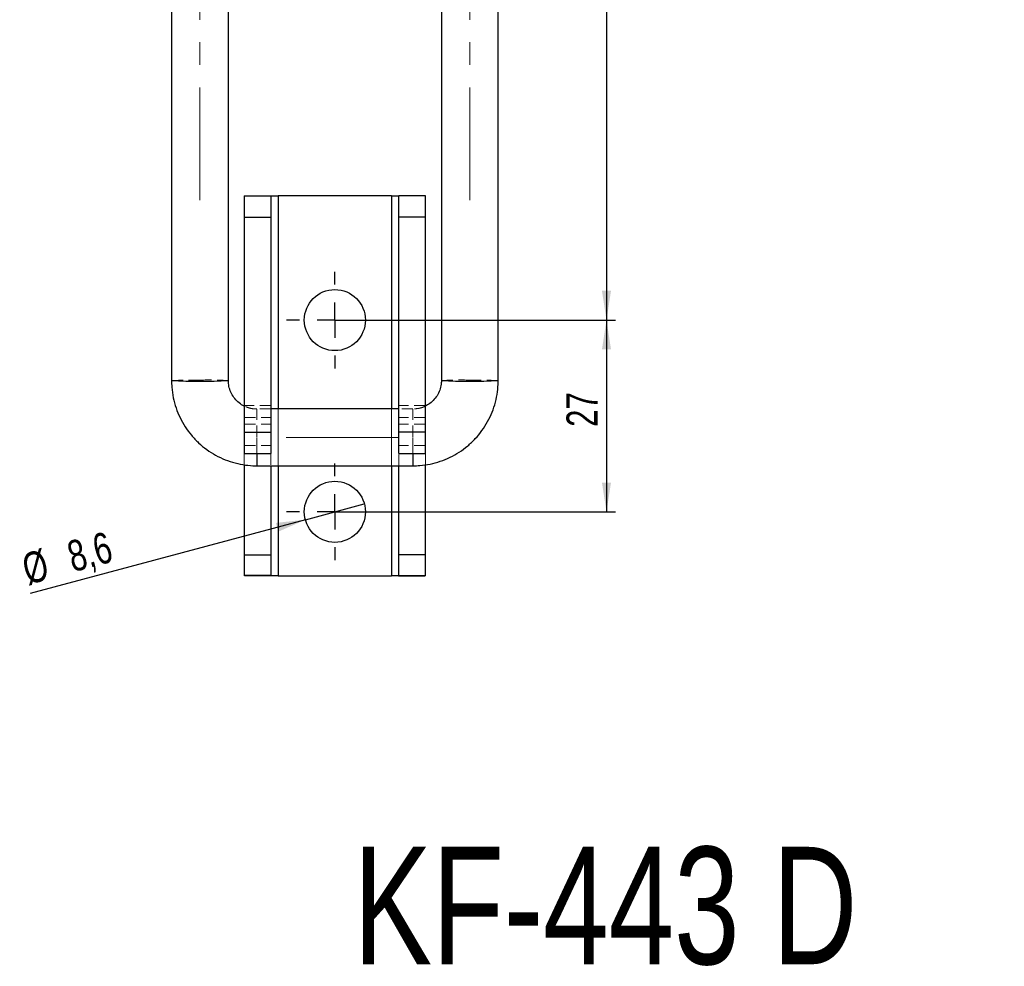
# Model space of a CAD drawing. Header units: millimetres. Extents: x 40 to 407, y 11 to 284.
# Tile 11 of 22: x 253 to 364, y 70 to 176. Entities that reach past the tile are written whole.
import ezdxf

# ---------------------------------------------------------------- set-up
doc = ezdxf.new("R2010")
doc.units = ezdxf.units.MM
doc.linetypes.add('CENTERX2', pattern=[20.32, 12.7, -2.54, 2.54, -2.54])
doc.linetypes.add('HIDDEN', pattern=[1.905, 1.27, -0.635])
doc.layers.add('FORMATO', color=179, linetype='Continuous')
doc.styles.add('SLDTEXTSTYLE0', font='TXT', dxfattribs={"width": 0.75})
doc.dimstyles.new('SLDDIMSTYLE2', dxfattribs={"dimtxt": 3.5, "dimasz": 3.302, "dimexe": 0, "dimexo": 0.0625, "dimgap": 0.875, "dimtad": 1, "dimdec": 0, "dimlfac": 1.25, "dimrnd": 1e-09, "dimzin": 12, "dimdsep": 46, "dimtxsty": 'SLDTEXTSTYLE0', "dimsah": 1, "dimcen": 0.09, "dimadec": 0, "dimazin": 3, "dimtfac": 1, "dimtdec": 0, "dimtofl": 0, "dimtmove": 0, "dimatfit": 3, "dimfxl": 0, "dimfrac": 2, "dimtolj": 1, "dimtzin": 12, "dimarcsym": 0})
doc.dimstyles.new('SLDDIMSTYLE5', dxfattribs={"dimtxt": 3.5, "dimasz": 3.302, "dimexe": 0, "dimexo": 0.0625, "dimgap": 0.875, "dimtad": 1, "dimdec": 3, "dimlfac": 1.25, "dimrnd": 1e-09, "dimzin": 12, "dimdsep": 46, "dimtxsty": 'SLDTEXTSTYLE0', "dimsah": 1, "dimcen": 0.09, "dimadec": 0, "dimazin": 3, "dimtfac": 1, "dimtdec": 3, "dimtofl": 0, "dimtmove": 0, "dimatfit": 3, "dimfxl": 0, "dimfrac": 2, "dimtolj": 1, "dimtzin": 12, "dimarcsym": 0})
doc.dimstyles.new('SLDDIMSTYLE8', dxfattribs={"dimtxt": 3.5, "dimasz": 3.302, "dimexe": 0, "dimexo": 0.0625, "dimgap": 0.875, "dimtad": 1, "dimdec": 3, "dimlfac": 1.25, "dimrnd": 1e-09, "dimzin": 12, "dimdsep": 46, "dimtxsty": 'SLDTEXTSTYLE0', "dimblk1": 'NONE', "dimsah": 1, "dimcen": 0, "dimadec": 0, "dimazin": 3, "dimtfac": 1, "dimtdec": 3, "dimtmove": 0, "dimatfit": 3, "dimldrblk": 'NONE', "dimfxl": 0, "dimfrac": 2, "dimtolj": 1, "dimtzin": 12, "dimarcsym": 0})

# ---------------------------------------------------------------- blocks, each defined once
blk = doc.blocks.new('_D_15')
at = {"layer": 'FORMATO', "color": 7}
for p, q in [((305.63, 237.53), (320.39, 237.53)), ((319.39, 237.53), (319.39, 142.36)), ((289.79, 142.36), (320.39, 142.36))]:
    blk.add_line(p, q, dxfattribs=at)
for points in [[(319.39, 237.53), (318.88, 234.23), (319.9, 234.23)], [(319.39, 142.36), (319.9, 145.66), (318.88, 145.66)]]:
    blk.add_solid(points, dxfattribs=at)
at = {"layer": 'FORMATO', "color": 7, "insert": (314.88, 182.8), "char_height": 3.5, "attachment_point": 1, "rotation": 90, "style": 'SLDTEXTSTYLE0'}
blk.add_mtext('119', dxfattribs=at)
blk = doc.blocks.new('_D_16')
at = {"layer": 'FORMATO', "color": 7}
for p, q in [((289.79, 142.36), (320.39, 142.36)), ((319.39, 142.36), (319.39, 120.76)), ((289.79, 120.76), (320.39, 120.76))]:
    blk.add_line(p, q, dxfattribs=at)
for points in [[(319.39, 142.36), (318.88, 139.06), (319.9, 139.06)], [(319.39, 120.76), (319.9, 124.06), (318.88, 124.06)]]:
    blk.add_solid(points, dxfattribs=at)
at = {"layer": 'FORMATO', "color": 7, "insert": (314.88, 130.33), "char_height": 3.5, "attachment_point": 1, "rotation": 90, "style": 'SLDTEXTSTYLE0'}
blk.add_mtext('27', dxfattribs=at)
blk = doc.blocks.new('_D_17')
at = {"layer": 'FORMATO'}
for q in [(292.11, 121.65), (254.45, 111.56)]:
    blk.add_line((285.47, 119.87), q, dxfattribs=at)
blk.add_solid([(285.47, 119.87), (282.15, 119.51), (282.41, 118.52)], dxfattribs=at)
at = {"layer": 'FORMATO', "char_height": 3.5, "attachment_point": 1, "rotation": 15, "style": 'SLDTEXTSTYLE0'}
for s, insert in [('8,6', (258.37, 117.32)), ('%%c', (253.28, 115.9))]:
    blk.add_mtext(s, dxfattribs=dict(at, insert=insert))
blk = doc.blocks.new('_NONE')
blk = doc.blocks.new('SW_CENTERMARKSYMBOL_10')
at = {"layer": 'FORMATO', "color": 0}
for p, q in [((0, 4), (0, 5.44)), ((0, 0), (0, 2)), ((-4, 0), (-5.44, 0)), ((0, 0), (-2, 0)), ((0, 0), (0, -2)), ((0, 0), (2, 0)), ((4, 0), (5.44, 0)), ((0, -4), (0, -5.44))]:
    blk.add_line(p, q, dxfattribs=at)
blk = doc.blocks.new('SW_CENTERMARKSYMBOL_11')
at = {"layer": 'FORMATO', "color": 0}
for p, q in [((0, 4), (0, 5.44)), ((0, 0), (0, 2)), ((-4, 0), (-5.44, 0)), ((0, 0), (-2, 0)), ((0, 0), (0, -2)), ((0, 0), (2, 0)), ((4, 0), (5.44, 0)), ((0, -4), (0, -5.44))]:
    blk.add_line(p, q, dxfattribs=at)

msp = doc.modelspace()

# ---------------------------------------------------------------- linework, layer by layer
at = {"color": 7, "linetype": 'Continuous', "lineweight": 25}
for p, q in [((270.38928, 225.92096), (270.38928, 135.54718)), ((276.78928, 135.54718), (276.78928, 225.92096)), ((300.78928, 225.92096), (300.78928, 135.54718)), ((307.18928, 135.54718), (307.18928, 225.92096)), ((278.58928, 156.36), (281.58928, 156.36)), ((278.58928, 156.36), (278.58928, 153.96)), ((281.58928, 156.36), (281.58928, 153.96)), ((281.58928, 156.36), (282.38928, 156.36)), ((295.18928, 156.36), (282.38928, 156.36)), ((295.18928, 156.36), (295.98928, 156.36)), ((298.98928, 156.36), (295.98928, 156.36)), ((295.98928, 153.96), (295.98928, 156.36)), ((298.98928, 153.96), (298.98928, 156.36)), ((278.58928, 153.96), (281.58928, 153.96)), ((278.58928, 153.96), (278.58928, 129.72)), ((281.58928, 153.96), (281.58928, 129.72)), ((298.98928, 153.96), (295.98928, 153.96)), ((295.98928, 129.72), (295.98928, 153.96)), ((298.98928, 129.72), (298.98928, 153.96)), ((295.98928, 132.34816), (281.58928, 132.34816)), ((278.58928, 129.72), (281.58928, 129.72)), ((278.58928, 129.72), (278.58928, 127.32)), ((281.58928, 129.72), (281.58928, 127.32)), ((298.98928, 129.72), (295.98928, 129.72)), ((295.98928, 127.32), (295.98928, 129.72)), ((298.98928, 127.32), (298.98928, 129.72)), ((278.58928, 127.32), (281.58928, 127.32)), ((295.98928, 127.32), (298.98928, 127.32)), ((278.58928, 126.05816), (278.58928, 115.91277)), ((279.98928, 125.94816), (297.58928, 125.94816)), ((281.58928, 125.94816), (281.58928, 115.91277)), ((295.98928, 115.91277), (295.98928, 125.94816)), ((298.98928, 115.91277), (298.98928, 126.06912)), ((278.58928, 115.91277), (281.58928, 115.91277)), ((278.58928, 115.91277), (278.58928, 113.57461)), ((281.58928, 115.91277), (281.58928, 113.57461)), ((298.98928, 115.91277), (295.98928, 115.91277)), ((295.98928, 113.57461), (295.98928, 115.91277)), ((298.98928, 113.57461), (298.98928, 115.91277)), ((281.58928, 113.57461), (278.58928, 113.57461)), ((278.64457, 113.56), (278.58928, 113.57461)), ((281.60092, 113.56), (278.64457, 113.56)), ((281.60092, 113.56), (281.58928, 113.57461)), ((282.38928, 113.56), (281.60092, 113.56)), ((282.38928, 113.56), (295.18928, 113.56)), ((295.97764, 113.56), (295.18928, 113.56)), ((295.98928, 113.57461), (295.97764, 113.56)), ((295.97764, 113.56), (298.93399, 113.56)), ((295.98928, 113.57461), (298.98928, 113.57461)), ((298.98928, 113.57461), (298.93399, 113.56))]:
    msp.add_line(p, q, dxfattribs=at)
at = {"color": 8, "linetype": 'Continuous', "lineweight": 25}
for p, q in [((282.38928, 156.36), (282.38928, 132.34816)), ((295.18928, 156.36), (295.18928, 132.34816)), ((279.98928, 127.32), (279.98928, 125.94816)), ((297.58928, 127.32), (297.58928, 125.94816)), ((282.38928, 125.94816), (282.38928, 113.56)), ((295.18928, 125.94816), (295.18928, 113.56))]:
    msp.add_line(p, q, dxfattribs=at)
at = {"color": 7, "linetype": 'HIDDEN', "lineweight": 18}
for p, q in [((282.38928, 156.36), (282.38928, 113.56)), ((295.18928, 156.36), (295.18928, 113.56)), ((278.58928, 153.96), (281.58928, 153.96)), ((295.98928, 153.96), (298.98928, 153.96)), ((281.58928, 132.74816), (278.58928, 132.74816)), ((281.58928, 132.34816), (279.98928, 132.34816)), ((279.98928, 127.32), (279.98928, 132.33901)), ((282.38928, 132.34816), (282.38928, 125.94816)), ((295.18928, 132.34816), (295.18928, 125.94816)), ((298.98928, 132.74816), (295.98928, 132.74816)), ((297.58928, 132.34816), (295.98928, 132.34816)), ((297.58928, 127.32), (297.58928, 132.33901)), ((278.58928, 131.3983), (281.58928, 131.3983)), ((298.98928, 131.3983), (295.98928, 131.3983)), ((278.58928, 130.63067), (281.58928, 130.63067)), ((298.98928, 130.63067), (295.98928, 130.63067)), ((279.98928, 125.94816), (279.98928, 129.204)), ((297.58928, 125.94816), (297.58928, 129.204)), ((278.58928, 128.2199), (281.58928, 128.2199)), ((298.98928, 128.2199), (295.98928, 128.2199)), ((278.58928, 127.32), (278.58928, 126.05816)), ((281.58928, 127.32), (281.58928, 125.94816)), ((295.98928, 125.94816), (295.98928, 127.32)), ((298.98928, 126.06912), (298.98928, 127.32))]:
    msp.add_line(p, q, dxfattribs=at)
at = {"color": 7, "linetype": 'Continuous', "lineweight": 25}
for centre in [(288.78928, 142.36), (288.78928, 120.76)]:
    msp.add_circle(centre, 3.44, dxfattribs=at)
at = {"color": 7, "linetype": 'HIDDEN', "lineweight": 18}
for centre, radius, start, end in [((272.88111, 84.47447), 51.13346, 89.2064587, 92.7932367), ((274.54133, 98.44866), 37.16657, 86.5324626, 91.467842), ((303.03722, 98.44866), 37.16657, 88.532158, 93.4675374), ((304.69745, 84.47447), 51.13346, 87.2067633, 90.7935413)]:
    msp.add_arc(centre, radius, start, end, dxfattribs=at)
at = {"color": 8, "linetype": 'Continuous', "lineweight": 25}
for centre in [(273.58928, 202.13028), (303.98928, 202.13028)]:
    msp.add_arc(centre, 66.65995, 267.248468, 272.751532, dxfattribs=at)
at = {"color": 7, "linetype": 'Continuous', "lineweight": 25}
for points, knots in [([(270.38928, 135.54718), (270.39528, 135.29336), (270.4106, 134.64458), (270.56355, 133.60847), (270.87248, 132.46191), (271.32265, 131.36217), (271.90431, 130.32624), (272.60937, 129.36988), (273.42686, 128.50767), (274.3444, 127.75276), (275.34797, 127.11664), (276.42228, 126.60907), (277.551, 126.23755), (278.69639, 126.01261), (279.51544, 125.95053), (279.93953, 125.9484), (279.98928, 125.94816)], [0, 0, 0, 0, 0.050521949, 0.129135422, 0.207778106, 0.286420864, 0.365063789, 0.443707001, 0.522350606, 0.600994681, 0.679639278, 0.758284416, 0.836930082, 0.91557623, 0.990095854, 1, 1, 1, 1]), ([(278.58928, 132.68567), (278.53717, 132.70658), (278.27312, 132.81252), (277.86228, 133.13385), (277.39193, 133.63331), (277.0479, 134.23099), (276.82935, 134.87822), (276.80247, 135.32692), (276.78928, 135.54718)], [0, 0, 0, 0, 0.047182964, 0.239088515, 0.43100906, 0.622947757, 0.81490449, 1, 1, 1, 1]), ([(297.58928, 125.94816), (297.8431, 125.95415), (298.49193, 125.96948), (299.52813, 126.12239), (300.67484, 126.4313), (301.77472, 126.88144), (302.81079, 127.46306), (303.76727, 128.16807), (304.62958, 128.98552), (305.38458, 129.90299), (306.02076, 130.90649), (306.52837, 131.98072), (306.89991, 133.10934), (307.12484, 134.25461), (307.18691, 135.07352), (307.18903, 135.49749), (307.18928, 135.54718)], [0, 0, 0, 0, 0.05051855, 0.129136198, 0.207783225, 0.286430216, 0.365077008, 0.443723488, 0.52236956, 0.601015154, 0.679660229, 0.758304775, 0.836948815, 0.915592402, 0.990108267, 1, 1, 1, 1]), ([(300.78928, 135.54718), (300.78722, 135.46262), (300.7796, 135.15039), (300.67502, 134.61517), (300.40807, 133.98008), (300.00868, 133.4197), (299.53241, 132.96836), (299.15965, 132.77142), (298.98928, 132.6814)], [0, 0, 0, 0, 0.071167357, 0.262766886, 0.454676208, 0.646575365, 0.838458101, 1, 1, 1, 1])]:
    msp.add_open_spline(points, degree=3, knots=knots, dxfattribs=at)
at = {"color": 7, "linetype": 'HIDDEN', "lineweight": 18}
for points, knots in [([(279.98928, 132.34816), (279.90475, 132.35039), (279.59275, 132.35866), (279.10806, 132.4422), (278.74536, 132.61242), (278.58928, 132.68567)], [0, 0, 0, 0, 0.174711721, 0.644863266, 1, 1, 1, 1]), ([(298.98928, 132.6814), (298.95835, 132.66286), (298.73171, 132.52701), (298.25433, 132.39461), (297.80819, 132.36345), (297.58928, 132.34816)], [0, 0, 0, 0, 0.074503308, 0.545879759, 1, 1, 1, 1])]:
    msp.add_open_spline(points, degree=3, knots=knots, dxfattribs=at)
at = {"layer": 'FORMATO', "linetype": 'CENTERX2', "lineweight": 18}
for p, q in [((273.58928, 155.88269), (273.58928, 251.08269)), ((303.98928, 155.88269), (303.98928, 251.08269)), ((295.98928, 129.14816), (281.58928, 129.14816))]:
    msp.add_line(p, q, dxfattribs=at)

# ---------------------------------------------------------------- block references
at = {"layer": 'FORMATO', "color": 7}
for name, p in [('SW_CENTERMARKSYMBOL_10', (288.78928, 142.36)), ('SW_CENTERMARKSYMBOL_11', (288.78928, 120.76))]:
    msp.add_blockref(name, p, dxfattribs=at)

# ---------------------------------------------------------------- texts
at = {"layer": 'FORMATO', "insert": (290.87965, 83.01258), "char_height": 13.229167, "attachment_point": 1, "style": 'SLDTEXTSTYLE0'}
msp.add_mtext('KF-443 D', dxfattribs=at)

# ---------------------------------------------------------------- dimensions: what is measured, and where the dimension line sits
at = {"layer": 'FORMATO', "color": 7}
for base, p1, p2, dimstyle, picture, middle in [((319.38928, 142.36), (304.62935, 237.53165), (288.78928, 142.36), 'SLDDIMSTYLE2', '_D_15', (319.38928, 186.67869)), ((319.38928, 120.76), (288.78928, 142.36), (288.78928, 120.76), 'SLDDIMSTYLE5', '_D_16', (319.38928, 132.91331))]:
    dim = msp.add_linear_dim(base=base, p1=p1, p2=p2, angle=90, dimstyle=dimstyle, dxfattribs=at)
    dim.commit()
    dim.dimension.update_dxf_attribs({"geometry": picture, "text_midpoint": middle, "dimtype": 160})
at = {"layer": 'FORMATO'}
dim = msp.add_diameter_dim_2p(p1=(292.11206, 121.65034), p2=(285.46649, 119.86966), dimstyle='SLDDIMSTYLE8', dxfattribs=at)
dim.commit()
dim.dimension.update_dxf_attribs({"geometry": '_D_17', "text_midpoint": (259.99304, 113.04407), "dimtype": 163})

doc.saveas('drawing.dxf')
